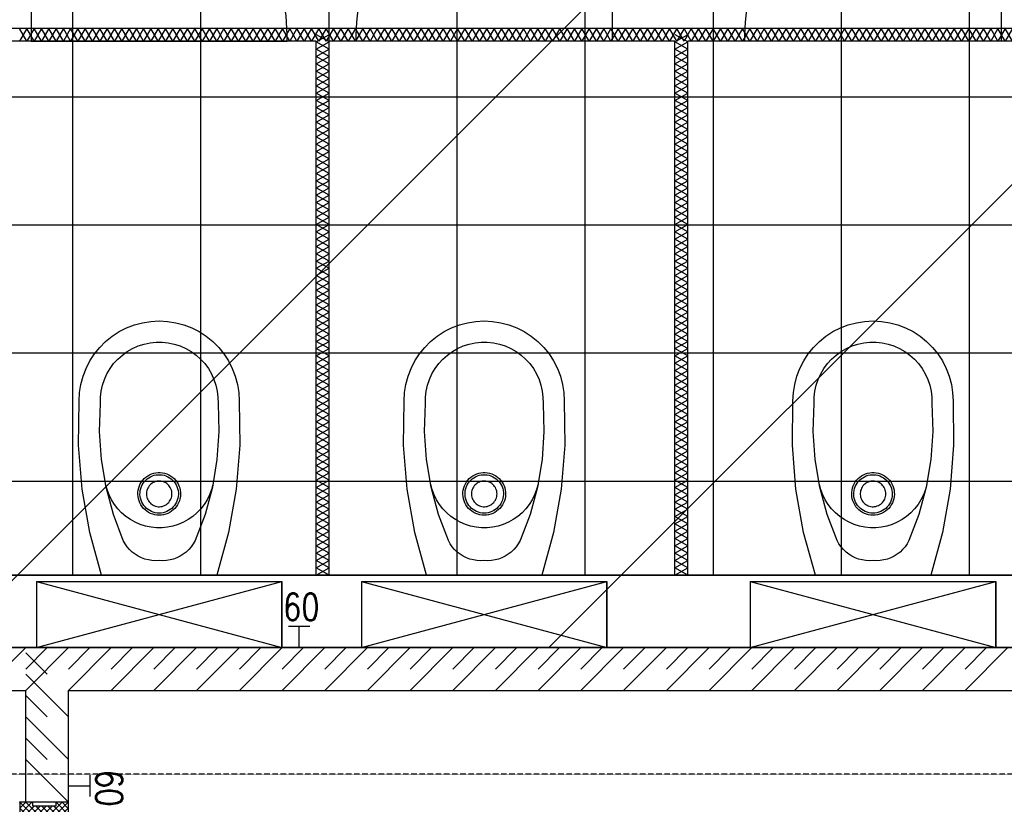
# Model space of a CAD drawing. Extents: x -66955 to 52345, y -20450 to 69550.
# Tile 114 of 132: x 23066 to 25371, y 16283 to 18120. Entities that reach past the tile are written whole.
import ezdxf
from ezdxf.enums import TextEntityAlignment as Align

# ---------------------------------------------------------------- set-up
doc = ezdxf.new("R2010")
doc.units = 0
doc.header["$MEASUREMENT"] = 0
doc.linetypes.add('DASHED', pattern=[0.75, 0.5, -0.25])
for name, color, linetype in [('STRAMIEN--E3-', 7, 'CONTINUOUS'), ('VERD1$--11-', 7, 'CONTINUOUS'), ('VERD1$--22-', 7, 'CONTINUOUS'), ('VERD1$--31-', 7, 'CONTINUOUS'), ('VERD1$--32-', 7, 'CONTINUOUS'), ('VERD1$--43-', 7, 'CONTINUOUS'), ('VERD1$--74-', 7, 'CONTINUOUS'), ('VERD1$--E5-', 7, 'CONTINUOUS')]:
    doc.layers.add(name, color=color, linetype=linetype)
doc.styles.add('ROMANS', font='ROMANS', dxfattribs={"height": 0.2})
doc.styles.add('txt', font='TXT', dxfattribs={"height": 0.2})

# ---------------------------------------------------------------- blocks, each defined once
blk = doc.blocks.new('AFVOE0')
at = {"layer": 'VERD1$--74-', "color": 7, "linetype": 'CONTINUOUS'}
blk.add_lwpolyline([(30, 0), (29.84, -3.08), (29.37, -6.14), (28.58, -9.12), (27.49, -12.01), (26.11, -14.78), (24.45, -17.38), (22.53, -19.8), (20.38, -22.02), (18.01, -24), (15.44, -25.72), (12.72, -27.17), (9.86, -28.33), (6.89, -29.2), (3.85, -29.75), (0.77, -29.99), (-2.32, -29.91), (-5.38, -29.51), (-8.38, -28.8), (-11.3, -27.79), (-14.1, -26.48), (-16.75, -24.89), (-19.22, -23.04), (-21.48, -20.94), (-23.52, -18.62), (-25.31, -16.1), (-26.83, -13.41), (-28.07, -10.58), (-29.01, -7.64), (-29.64, -4.62), (-29.96, -1.54), (-29.96, 1.54), (-29.64, 4.62), (-29.01, 7.64), (-28.07, 10.58), (-26.83, 13.41), (-25.31, 16.1), (-23.52, 18.62), (-21.48, 20.94), (-19.22, 23.04), (-16.75, 24.89), (-14.1, 26.48), (-11.3, 27.79), (-8.38, 28.8), (-5.38, 29.51), (-2.32, 29.91), (0.77, 29.99), (3.85, 29.75), (6.89, 29.2), (9.86, 28.33), (12.72, 27.17), (15.44, 25.72), (18.01, 24), (20.38, 22.02), (22.53, 19.8), (24.45, 17.38), (26.11, 14.78), (27.49, 12.01), (28.58, 9.12), (29.37, 6.14), (29.84, 3.08), (30, 0)], dxfattribs=at)
blk = doc.blocks.new('P74A40')
at = {"layer": 'VERD1$--74-', "color": 7, "linetype": 'CONTINUOUS'}
for points in [[(135, 0), (-135, 0), (-162.47, -99.57), (-180.46, -201.27), (-188.83, -304.22), (-187.5, -407.5), (-186.47, -427.1), (-183.4, -446.48), (-178.32, -465.44), (-171.29, -483.77), (-162.38, -501.25), (-151.69, -517.71), (-139.34, -532.96), (-125.46, -546.84), (-110.21, -559.19), (-93.75, -569.88), (-76.26, -578.79), (-57.94, -585.83), (-38.98, -590.91), (-19.6, -593.98), (0, -595), (19.6, -593.98), (38.99, -590.91), (57.95, -585.83), (76.27, -578.79), (93.76, -569.88), (110.22, -559.19), (125.47, -546.84), (139.35, -532.96), (151.7, -517.71), (162.39, -501.25), (171.3, -483.76), (178.33, -465.44), (183.41, -446.48), (186.48, -427.1), (187.51, -407.5), (188.83, -304.22), (180.46, -201.27), (162.46, -99.57), (135, 0)], [(0, -34), (-8.49, -33.6), (-16.98, -34.06), (-25.39, -35.36), (-33.62, -37.5), (-41.59, -40.46), (-49.23, -44.2), (-56.45, -48.68), (-63.19, -53.87), (-69.37, -59.71), (-74.93, -66.14), (-79.83, -73.09), (-84, -80.5), (-107.34, -142.03), (-124.52, -205.55), (-135.38, -270.45), (-139.82, -336.11), (-137.79, -401.88), (-137.63, -416.21), (-135.98, -430.45), (-132.87, -444.44), (-128.32, -458.03), (-122.38, -471.07), (-115.12, -483.43), (-106.62, -494.97), (-96.97, -505.56), (-86.26, -515.1), (-74.63, -523.47), (-62.19, -530.59), (-49.08, -536.38), (-35.44, -540.78), (-21.42, -543.74), (-7.16, -545.23), (7.17, -545.23), (21.43, -543.74), (35.45, -540.78), (49.09, -536.38), (62.2, -530.59), (74.64, -523.47), (86.27, -515.1), (96.97, -505.56), (106.63, -494.97), (115.13, -483.43), (122.39, -471.07), (128.33, -458.03), (132.88, -444.44), (135.99, -430.45), (137.64, -416.21), (137.8, -401.88), (139.83, -336.11), (135.39, -270.45), (124.52, -205.55), (107.34, -142.03), (84, -80.5), (79.83, -73.09), (74.94, -66.14), (69.37, -59.71), (63.19, -53.87), (56.45, -48.68), (49.23, -44.2), (41.59, -40.46), (33.62, -37.5), (25.39, -35.36), (16.99, -34.06), (8.49, -33.6), (0, -34)], [(126, -212.5), (122.68, -199.97), (118.11, -187.84), (112.34, -176.24), (105.44, -165.27), (97.46, -155.06), (88.5, -145.7), (78.64, -137.29), (67.98, -129.92), (56.63, -123.66), (44.71, -118.57), (32.34, -114.71), (19.64, -112.12), (6.75, -110.82), (-6.21, -110.83), (-19.1, -112.14), (-31.8, -114.75), (-44.17, -118.62), (-56.08, -123.72), (-67.42, -129.99), (-78.07, -137.37), (-87.92, -145.79), (-96.88, -155.16), (-104.84, -165.39), (-111.73, -176.36), (-117.49, -187.97), (-122.04, -200.11), (-125.35, -212.64)], [(0, -140), (-5.14, -140.26), (-10.23, -141.06), (-15.21, -142.37), (-20.02, -144.18), (-24.63, -146.49), (-28.97, -149.25), (-33.01, -152.44), (-36.69, -156.04), (-39.99, -159.99), (-42.87, -164.26), (-45.29, -168.8), (-47.22, -173.57), (-48.66, -178.52), (-49.59, -183.58), (-49.98, -188.71), (-49.85, -193.86), (-49.19, -198.96), (-48.01, -203.97), (-46.32, -208.84), (-44.13, -213.5), (-41.48, -217.91), (-38.39, -222.03), (-34.9, -225.81), (-31.03, -229.21), (-26.83, -232.19), (-22.35, -234.72), (-17.64, -236.79), (-12.73, -238.35), (-7.69, -239.4), (-2.57, -239.93), (2.57, -239.93), (7.69, -239.4), (12.73, -238.35), (17.64, -236.79), (22.35, -234.72), (26.83, -232.19), (31.03, -229.21), (34.9, -225.81), (38.39, -222.03), (41.48, -217.91), (44.13, -213.5), (46.32, -208.84), (48.01, -203.97), (49.19, -198.96), (49.85, -193.86), (49.98, -188.71), (49.59, -183.58), (48.66, -178.52), (47.22, -173.57), (45.29, -168.8), (42.87, -164.26), (39.99, -159.99), (36.69, -156.04), (33.01, -152.44), (28.97, -149.25), (24.63, -146.49), (20.02, -144.18), (15.21, -142.37), (10.23, -141.06), (5.14, -140.27), (0, -140)], [(0, -145), (-4.63, -145.24), (-9.2, -145.95), (-13.69, -147.13), (-18.02, -148.77), (-22.16, -150.84), (-26.07, -153.32), (-29.71, -156.2), (-33.02, -159.43), (-35.99, -162.99), (-38.58, -166.83), (-40.76, -170.92), (-42.5, -175.22), (-43.8, -179.66), (-44.63, -184.22), (-44.99, -188.84), (-44.87, -193.47), (-44.27, -198.07), (-43.21, -202.58), (-41.68, -206.95), (-39.72, -211.15), (-37.34, -215.12), (-34.55, -218.83), (-31.41, -222.23), (-27.93, -225.29), (-24.15, -227.97), (-20.12, -230.25), (-15.87, -232.11), (-11.46, -233.52), (-6.93, -234.46), (-2.32, -234.94), (2.32, -234.94), (6.93, -234.46), (11.46, -233.52), (15.87, -232.11), (20.12, -230.25), (24.15, -227.97), (27.93, -225.29), (31.41, -222.23), (34.55, -218.83), (37.34, -215.12), (39.72, -211.15), (41.68, -206.95), (43.21, -202.58), (44.27, -198.07), (44.87, -193.47), (44.99, -188.84), (44.63, -184.22), (43.8, -179.66), (42.5, -175.22), (40.76, -170.92), (38.58, -166.83), (35.99, -162.99), (33.02, -159.43), (29.71, -156.2), (26.07, -153.32), (22.16, -150.84), (18.02, -148.77), (13.69, -147.13), (9.2, -145.95), (4.63, -145.24), (0, -145)]]:
    blk.add_lwpolyline(points, dxfattribs=at)
blk.add_blockref('AFVOE0', (0, -190), dxfattribs=at)
blk = doc.blocks.new('*O186')
at = {"layer": 'VERD1$--74-', "color": 7, "linetype": 'CONTINUOUS'}
for p, q in [((-495.74, 348), (79.26, 193)), ((-495.74, 193), (79.26, 348)), ((-495.74, 193), (79.26, 193)), ((-495.74, 178), (79.26, 178))]:
    blk.add_line(p, q, dxfattribs=at)
blk.add_lwpolyline([(-495.74, 193), (-495.74, 348), (79.26, 348), (79.26, 193), (79.26, 348)], dxfattribs=at)
blk.add_lwpolyline([(-73.24, 178), (-343.24, 178), (-370.71, 78.43), (-388.7, -23.27), (-397.07, -126.22), (-395.74, -229.5), (-394.71, -249.1), (-391.64, -268.48), (-386.56, -287.44), (-379.53, -305.77), (-370.62, -323.25), (-359.93, -339.71), (-347.58, -354.96), (-333.7, -368.84), (-318.45, -381.19), (-301.99, -391.88), (-284.5, -400.79), (-266.18, -407.83), (-247.22, -412.91), (-227.84, -415.98), (-208.24, -417), (-188.64, -415.98), (-169.25, -412.91), (-150.29, -407.83), (-131.97, -400.79), (-114.48, -391.88), (-98.02, -381.19), (-82.77, -368.84), (-68.89, -354.96), (-56.54, -339.71), (-45.85, -323.25), (-36.94, -305.76), (-29.91, -287.44), (-24.83, -268.48), (-21.76, -249.1), (-20.73, -229.5), (-19.41, -126.22), (-27.78, -23.27), (-45.78, 78.43), (-73.24, 178)], close=True, dxfattribs=at)
blk.add_blockref('P74A40', (-208.24, 178), dxfattribs=at)
blk = doc.blocks.new('P74AS0')
at = {"layer": 'VERD1$--74-', "color": 7, "linetype": 'CONTINUOUS'}
blk.add_blockref('*O186', (495.74, -348), dxfattribs=at)
blk = doc.blocks.new('*O183')
at = {"layer": 'VERD1$--32-', "color": 7, "linetype": 'CONTINUOUS'}
for p, q in [((-33.5, 42.86), (-19.36, 57)), ((-33.5, 28.72), (-5.22, 57)), ((-33.5, 57), (13.5, 10)), ((-24.5, 23.57), (8.93, 57)), ((-24.5, 9.43), (23.07, 57)), ((-24.5, -4.71), (33.5, 53.29)), ((-19.36, 57), (27.64, 10)), ((-5.22, 57), (33.5, 18.28)), ((8.93, 57), (33.5, 32.43)), ((23.07, 57), (33.5, 46.57)), ((-33.5, 42.86), (8.5, 0.86)), ((-33.5, 28.72), (-31.78, 27)), ((-24.5, -18.85), (33.5, 39.15)), ((18.49, 10), (33.5, 25.01)), ((-33.5, -41.99), (8.5, 0.01)), ((-24.5, 19.72), (8.5, -13.28)), ((-24.5, 5.57), (8.5, -27.43)), ((32.64, 10), (33.5, 10.86)), ((-33.5, -56.14), (8.5, -14.14)), ((-24.5, -8.57), (7.93, -41)), ((-24.5, -22.71), (2.5, -49.71)), ((-33.5, -27.85), (-32.65, -27)), ((-33.5, -27.85), (-4.35, -57)), ((-33.5, -41.99), (-18.49, -57)), ((-20.22, -57), (8.5, -28.28)), ((-33.5, -56.14), (-32.64, -57)), ((-6.08, -57), (2.5, -48.42))]:
    blk.add_line(p, q, dxfattribs=at)
blk.add_lwpolyline([(-33.5, 57), (33.5, 57), (33.5, 10), (8.5, 10), (8.5, -41), (2.5, -41), (2.5, -57), (-33.5, -57), (-33.5, -27), (-24.5, -27), (-24.5, 27), (-33.5, 27)], close=True, dxfattribs=at)
blk.add_lwpolyline([(-33.5, 57), (33.5, 57), (33.5, 10), (8.5, 10), (8.5, -41), (2.5, -41), (2.5, -57), (-33.5, -57), (-33.5, -27), (-24.5, -27), (-24.5, 27), (-33.5, 27)], close=True, dxfattribs=at)
blk.add_point((-33.5, 57), dxfattribs=at)
at = {"layer": 'VERD1$--32-', "color": 7, "linetype": 'CONTINUOUS', "style": 'txt'}
blk.add_text('67x114', height=10, rotation=90, dxfattribs=at).set_placement((-0.5, -19))
blk = doc.blocks.new('*O184')
at = {"layer": 'VERD1$--32-', "color": 7, "linetype": 'CONTINUOUS'}
for p, q in [((-23.07, 57), (-33.5, 46.57)), ((-8.93, 57), (-33.5, 32.43)), ((5.22, 57), (-33.5, 18.28)), ((24.5, -4.71), (-33.5, 53.29)), ((19.36, 57), (-27.64, 10)), ((24.5, 9.43), (-23.07, 57)), ((33.5, 57), (-13.5, 10)), ((24.5, 23.57), (-8.93, 57)), ((33.5, 28.72), (5.22, 57)), ((33.5, 42.86), (19.36, 57)), ((24.5, -18.85), (-33.5, 39.15)), ((-18.49, 10), (-33.5, 25.01)), ((33.5, 42.86), (-8.5, 0.86)), ((33.5, 28.72), (31.78, 27)), ((-32.64, 10), (-33.5, 10.86)), ((24.5, 19.72), (-8.5, -13.28)), ((24.5, 5.57), (-8.5, -27.43)), ((33.5, -41.99), (-8.5, 0.01)), ((33.5, -56.14), (-8.5, -14.14)), ((24.5, -8.57), (-7.93, -41)), ((24.5, -22.71), (-2.5, -49.71)), ((20.22, -57), (-8.5, -28.28)), ((33.5, -27.85), (4.35, -57)), ((33.5, -41.99), (18.49, -57)), ((33.5, -27.85), (32.65, -27)), ((6.08, -57), (-2.5, -48.42)), ((33.5, -56.14), (32.64, -57))]:
    blk.add_line(p, q, dxfattribs=at)
blk.add_lwpolyline([(33.5, 57), (-33.5, 57), (-33.5, 10), (-8.5, 10), (-8.5, -41), (-2.5, -41), (-2.5, -57), (33.5, -57), (33.5, -27), (24.5, -27), (24.5, 27), (33.5, 27)], close=True, dxfattribs=at)
blk.add_lwpolyline([(33.5, 57), (-33.5, 57), (-33.5, 10), (-8.5, 10), (-8.5, -41), (-2.5, -41), (-2.5, -57), (33.5, -57), (33.5, -27), (24.5, -27), (24.5, 27), (33.5, 27)], close=True, dxfattribs=at)
blk.add_point((33.5, 57), dxfattribs=at)
at = {"layer": 'VERD1$--32-', "color": 7, "linetype": 'CONTINUOUS', "style": 'txt'}
blk.add_text('67x114', height=10, rotation=90, dxfattribs=at).set_placement((10.5, -19))
blk = doc.blocks.new('*O182')
at = {"layer": 'VERD1$--32-', "color": 7, "linetype": 'CONTINUOUS'}
for points in [[(442, 508.5), (-442, 508.5), (-442, 461.5), (442, 461.5)], [(-465, 459.5), (465, 459.5), (465, 421.5), (-465, 421.5)]]:
    blk.add_lwpolyline(points, close=True, dxfattribs=at)
blk.add_lwpolyline([(465, 421.5, -0.414214), (-465, -508.5), (-465, 421.5), (465, 421.5)], format="xyb", dxfattribs=at)
for name, p in [('*O183', (-475.5, 451.5)), ('*O184', (475.5, 451.5))]:
    blk.add_blockref(name, p, dxfattribs=at)
blk = doc.blocks.new('BI$IF')
at = {"layer": 'VERD1$--32-', "color": 7, "linetype": 'CONTINUOUS'}
blk.add_blockref('*O182', (-509, -508.5), dxfattribs=at)

msp = doc.modelspace()

# ---------------------------------------------------------------- linework, layer by layer
at = {"layer": 'STRAMIEN--E3-', "color": 251, "linetype": 'DASHED'}
msp.add_lwpolyline([(41424, 17754), (27710, 17754), (27710, 16354), (15205.48, 16354), (15205.48, 24638), (-66455, 24638)], dxfattribs=at)
at = {"layer": 'VERD1$--11-', "color": 1, "linetype": 'CONTINUOUS'}
for p, q in [((22890.56, 16650), (35260, 29019.44)), ((24304.78, 16650), (29604.78, 21950))]:
    msp.add_line(p, q, dxfattribs=at)
at = {"layer": 'VERD1$--22-', "color": 7, "linetype": 'CONTINUOUS'}
for p, q in [((26280, 18100), (21280, 18100)), ((23760, 18070), (22950, 18070)), ((23760, 16820), (23760, 18070)), ((23790, 16820), (23790, 18070)), ((24600, 18070), (23790, 18070)), ((24600, 16820), (24600, 18070)), ((24630, 16820), (24630, 18070)), ((25440, 18070), (24630, 18070)), ((23790, 16820), (23760, 16820)), ((24630, 16820), (24600, 16820)), ((21280, 16650), (26280, 16650)), ((23080, 16650), (22980, 16550)), ((23130, 16650), (23080, 16600)), ((23180, 16650), (23080, 16550)), ((23230, 16650), (23180, 16600)), ((23280, 16650), (23180, 16550)), ((23330, 16650), (23280, 16600)), ((23380, 16650), (23280, 16550)), ((23430, 16650), (23380, 16600)), ((23480, 16650), (23380, 16550)), ((23530, 16650), (23480, 16600)), ((23580, 16650), (23480, 16550)), ((23630, 16650), (23580, 16600)), ((23680, 16650), (23580, 16550)), ((23730, 16650), (23680, 16600)), ((23780, 16650), (23680, 16550)), ((23830, 16650), (23780, 16600)), ((23880, 16650), (23780, 16550)), ((23930, 16650), (23880, 16600)), ((23980, 16650), (23880, 16550)), ((24030, 16650), (23980, 16600)), ((24080, 16650), (23980, 16550)), ((24130, 16650), (24080, 16600)), ((24180, 16650), (24080, 16550)), ((24230, 16650), (24180, 16600)), ((24280, 16650), (24180, 16550)), ((24330, 16650), (24280, 16600)), ((24380, 16650), (24280, 16550)), ((24430, 16650), (24380, 16600)), ((24480, 16650), (24380, 16550)), ((24530, 16650), (24480, 16600)), ((24580, 16650), (24480, 16550)), ((24630, 16650), (24580, 16600)), ((24680, 16650), (24580, 16550)), ((24730, 16650), (24680, 16600)), ((24780, 16650), (24680, 16550)), ((24830, 16650), (24780, 16600)), ((24880, 16650), (24780, 16550)), ((24930, 16650), (24880, 16600)), ((24980, 16650), (24880, 16550)), ((25030, 16650), (24980, 16600)), ((25080, 16650), (24980, 16550)), ((25130, 16650), (25080, 16600)), ((25180, 16650), (25080, 16550)), ((25230, 16650), (25180, 16600)), ((25280, 16650), (25180, 16550)), ((25330, 16650), (25280, 16600)), ((25380, 16650), (25280, 16550)), ((23080, 16638), (23130, 16588)), ((23080, 16588), (23180, 16488)), ((21280, 16550), (23080, 16550)), ((23080, 16288), (23080, 16550)), ((23080, 16538), (23130, 16488)), ((23180, 16288), (23180, 16550)), ((23180, 16550), (26280, 16550)), ((23080, 16488), (23180, 16388)), ((23080, 16438), (23130, 16388)), ((23080, 16388), (23180, 16288)), ((23180, 16288), (23080, 16288))]:
    msp.add_line(p, q, dxfattribs=at)
for points in [[(23692.25, 18070.01, 0.4142136), (23092.25, 18670), (23092.25, 18070), (23692.25, 18070)], [(23853.45, 18070.02, -0.4142136), (24453.45, 18670.02), (24453.45, 18670), (24453.45, 18070), (23853.45, 18070)], [(24763.96, 18070.02, -0.4142136), (25363.96, 18670.02), (25363.95, 18670), (25363.95, 18070), (24763.95, 18070)]]:
    msp.add_lwpolyline(points, format="xyb", dxfattribs=at)
for points in [[(23099.4, 18100), (23082.3, 18070), (23065.2, 18100)], [(23099.4, 18070), (23082.3, 18100), (23065.2, 18070)], [(23133.6, 18100), (23116.5, 18070), (23099.4, 18100)], [(23133.6, 18070), (23116.5, 18100), (23099.4, 18070)], [(23167.8, 18100), (23150.7, 18070), (23133.6, 18100)], [(23167.8, 18070), (23150.7, 18100), (23133.6, 18070)], [(23202, 18100), (23184.9, 18070), (23167.8, 18100)], [(23202, 18070), (23184.9, 18100), (23167.8, 18070)], [(23236.2, 18100), (23219.1, 18070), (23202, 18100)], [(23236.2, 18070), (23219.1, 18100), (23202, 18070)], [(23270.4, 18100), (23253.3, 18070), (23236.2, 18100)], [(23270.4, 18070), (23253.3, 18100), (23236.2, 18070)], [(23304.6, 18100), (23287.5, 18070), (23270.4, 18100)], [(23304.6, 18070), (23287.5, 18100), (23270.4, 18070)], [(23338.8, 18100), (23321.7, 18070), (23304.6, 18100)], [(23338.8, 18070), (23321.7, 18100), (23304.6, 18070)], [(23373, 18100), (23355.9, 18070), (23338.8, 18100)], [(23373, 18070), (23355.9, 18100), (23338.8, 18070)], [(23407.2, 18100), (23390.1, 18070), (23373, 18100)], [(23407.2, 18070), (23390.1, 18100), (23373, 18070)], [(23441.4, 18100), (23424.3, 18070), (23407.2, 18100)], [(23441.4, 18070), (23424.3, 18100), (23407.2, 18070)], [(23475.6, 18100), (23458.5, 18070), (23441.4, 18100)], [(23475.6, 18070), (23458.5, 18100), (23441.4, 18070)], [(23509.8, 18100), (23492.7, 18070), (23475.6, 18100)], [(23509.8, 18070), (23492.7, 18100), (23475.6, 18070)], [(23544, 18100), (23526.9, 18070), (23509.8, 18100)], [(23544, 18070), (23526.9, 18100), (23509.8, 18070)], [(23578.2, 18100), (23561.1, 18070), (23544, 18100)], [(23578.2, 18070), (23561.1, 18100), (23544, 18070)], [(23612.4, 18100), (23595.3, 18070), (23578.2, 18100)], [(23612.4, 18070), (23595.3, 18100), (23578.2, 18070)], [(23646.6, 18100), (23629.5, 18070), (23612.4, 18100)], [(23646.6, 18070), (23629.5, 18100), (23612.4, 18070)], [(23680.8, 18100), (23663.7, 18070), (23646.6, 18100)], [(23680.8, 18070), (23663.7, 18100), (23646.6, 18070)], [(23715, 18100), (23697.9, 18070), (23680.8, 18100)], [(23715, 18070), (23697.9, 18100), (23680.8, 18070)], [(23749.2, 18100), (23732.1, 18070), (23715, 18100)], [(23749.2, 18070), (23732.1, 18100), (23715, 18070)], [(23783.4, 18100), (23766.3, 18070), (23749.2, 18100)], [(23783.4, 18070), (23766.3, 18100), (23749.2, 18070)], [(23790, 18051.2), (23760, 18068.3), (23789.4, 18085.1)], [(23760, 18051.2), (23790, 18068.3), (23760.6, 18085.1)], [(23817.6, 18100), (23800.5, 18070), (23783.4, 18100)], [(23817.6, 18070), (23800.5, 18100), (23783.4, 18070)], [(23851.8, 18100), (23834.7, 18070), (23817.6, 18100)], [(23851.8, 18070), (23834.7, 18100), (23817.6, 18070)], [(23886, 18100), (23868.9, 18070), (23851.8, 18100)], [(23886, 18070), (23868.9, 18100), (23851.8, 18070)], [(23920.2, 18100), (23903.1, 18070), (23886, 18100)], [(23920.2, 18070), (23903.1, 18100), (23886, 18070)], [(23954.4, 18100), (23937.3, 18070), (23920.2, 18100)], [(23954.4, 18070), (23937.3, 18100), (23920.2, 18070)], [(23988.6, 18100), (23971.5, 18070), (23954.4, 18100)], [(23988.6, 18070), (23971.5, 18100), (23954.4, 18070)], [(24022.8, 18100), (24005.7, 18070), (23988.6, 18100)], [(24022.8, 18070), (24005.7, 18100), (23988.6, 18070)], [(24057, 18100), (24039.9, 18070), (24022.8, 18100)], [(24057, 18070), (24039.9, 18100), (24022.8, 18070)], [(24091.2, 18100), (24074.1, 18070), (24057, 18100)], [(24091.2, 18070), (24074.1, 18100), (24057, 18070)], [(24125.4, 18100), (24108.3, 18070), (24091.2, 18100)], [(24125.4, 18070), (24108.3, 18100), (24091.2, 18070)], [(24159.6, 18100), (24142.5, 18070), (24125.4, 18100)], [(24159.6, 18070), (24142.5, 18100), (24125.4, 18070)], [(24193.8, 18100), (24176.7, 18070), (24159.6, 18100)], [(24193.8, 18070), (24176.7, 18100), (24159.6, 18070)], [(24228, 18100), (24210.9, 18070), (24193.8, 18100)], [(24228, 18070), (24210.9, 18100), (24193.8, 18070)], [(24262.2, 18100), (24245.1, 18070), (24228, 18100)], [(24262.2, 18070), (24245.1, 18100), (24228, 18070)], [(24296.4, 18100), (24279.3, 18070), (24262.2, 18100)], [(24296.4, 18070), (24279.3, 18100), (24262.2, 18070)], [(24330.6, 18100), (24313.5, 18070), (24296.4, 18100)], [(24330.6, 18070), (24313.5, 18100), (24296.4, 18070)], [(24364.8, 18100), (24347.7, 18070), (24330.6, 18100)], [(24364.8, 18070), (24347.7, 18100), (24330.6, 18070)], [(24399, 18100), (24381.9, 18070), (24364.8, 18100)], [(24399, 18070), (24381.9, 18100), (24364.8, 18070)], [(24433.2, 18100), (24416.1, 18070), (24399, 18100)], [(24433.2, 18070), (24416.1, 18100), (24399, 18070)], [(24467.4, 18100), (24450.3, 18070), (24433.2, 18100)], [(24467.4, 18070), (24450.3, 18100), (24433.2, 18070)], [(24501.6, 18100), (24484.5, 18070), (24467.4, 18100)], [(24501.6, 18070), (24484.5, 18100), (24467.4, 18070)], [(24535.8, 18100), (24518.7, 18070), (24501.6, 18100)], [(24535.8, 18070), (24518.7, 18100), (24501.6, 18070)], [(24570, 18100), (24552.9, 18070), (24535.8, 18100)], [(24570, 18070), (24552.9, 18100), (24535.8, 18070)], [(24604.2, 18100), (24587.1, 18070), (24570, 18100)], [(24604.2, 18070), (24587.1, 18100), (24570, 18070)], [(24630, 18051.2), (24600, 18068.3), (24629.4, 18085.1)], [(24600, 18051.2), (24630, 18068.3), (24600.6, 18085.1)], [(24638.4, 18100), (24621.3, 18070), (24604.2, 18100)], [(24638.4, 18070), (24621.3, 18100), (24604.2, 18070)], [(24672.6, 18100), (24655.5, 18070), (24638.4, 18100)], [(24672.6, 18070), (24655.5, 18100), (24638.4, 18070)], [(24706.8, 18100), (24689.7, 18070), (24672.6, 18100)], [(24706.8, 18070), (24689.7, 18100), (24672.6, 18070)], [(24741, 18100), (24723.9, 18070), (24706.8, 18100)], [(24741, 18070), (24723.9, 18100), (24706.8, 18070)], [(24775.2, 18100), (24758.1, 18070), (24741, 18100)], [(24775.2, 18070), (24758.1, 18100), (24741, 18070)], [(24809.4, 18100), (24792.3, 18070), (24775.2, 18100)], [(24809.4, 18070), (24792.3, 18100), (24775.2, 18070)], [(24843.6, 18100), (24826.5, 18070), (24809.4, 18100)], [(24843.6, 18070), (24826.5, 18100), (24809.4, 18070)], [(24877.8, 18100), (24860.7, 18070), (24843.6, 18100)], [(24877.8, 18070), (24860.7, 18100), (24843.6, 18070)], [(24912, 18100), (24894.9, 18070), (24877.8, 18100)], [(24912, 18070), (24894.9, 18100), (24877.8, 18070)], [(24946.2, 18100), (24929.1, 18070), (24912, 18100)], [(24946.2, 18070), (24929.1, 18100), (24912, 18070)], [(24980.4, 18100), (24963.3, 18070), (24946.2, 18100)], [(24980.4, 18070), (24963.3, 18100), (24946.2, 18070)], [(25014.6, 18100), (24997.5, 18070), (24980.4, 18100)], [(25014.6, 18070), (24997.5, 18100), (24980.4, 18070)], [(25048.8, 18100), (25031.7, 18070), (25014.6, 18100)], [(25048.8, 18070), (25031.7, 18100), (25014.6, 18070)], [(25083, 18100), (25065.9, 18070), (25048.8, 18100)], [(25083, 18070), (25065.9, 18100), (25048.8, 18070)], [(25117.2, 18100), (25100.1, 18070), (25083, 18100)], [(25117.2, 18070), (25100.1, 18100), (25083, 18070)], [(25151.4, 18100), (25134.3, 18070), (25117.2, 18100)], [(25151.4, 18070), (25134.3, 18100), (25117.2, 18070)], [(25185.6, 18100), (25168.5, 18070), (25151.4, 18100)], [(25185.6, 18070), (25168.5, 18100), (25151.4, 18070)], [(25219.8, 18100), (25202.7, 18070), (25185.6, 18100)], [(25219.8, 18070), (25202.7, 18100), (25185.6, 18070)], [(25254, 18100), (25236.9, 18070), (25219.8, 18100)], [(25254, 18070), (25236.9, 18100), (25219.8, 18070)], [(25288.2, 18100), (25271.1, 18070), (25254, 18100)], [(25288.2, 18070), (25271.1, 18100), (25254, 18070)], [(25322.4, 18100), (25305.3, 18070), (25288.2, 18100)], [(25322.4, 18070), (25305.3, 18100), (25288.2, 18070)], [(25356.6, 18100), (25339.5, 18070), (25322.4, 18100)], [(25356.6, 18070), (25339.5, 18100), (25322.4, 18070)], [(25390.8, 18100), (25373.7, 18070), (25356.6, 18100)], [(25390.8, 18070), (25373.7, 18100), (25356.6, 18070)], [(23790, 18017), (23760, 18034.1), (23790, 18051.2)], [(23760, 18017), (23790, 18034.1), (23760, 18051.2)], [(24630, 18017), (24600, 18034.1), (24630, 18051.2)], [(24600, 18017), (24630, 18034.1), (24600, 18051.2)], [(23790, 17982.8), (23760, 17999.9), (23790, 18017)], [(23760, 17982.8), (23790, 17999.9), (23760, 18017)], [(24630, 17982.8), (24600, 17999.9), (24630, 18017)], [(24600, 17982.8), (24630, 17999.9), (24600, 18017)], [(23790, 17948.6), (23760, 17965.7), (23790, 17982.8)], [(23760, 17948.6), (23790, 17965.7), (23760, 17982.8)], [(24630, 17948.6), (24600, 17965.7), (24630, 17982.8)], [(24600, 17948.6), (24630, 17965.7), (24600, 17982.8)], [(23790, 17914.4), (23760, 17931.5), (23790, 17948.6)], [(23760, 17914.4), (23790, 17931.5), (23760, 17948.6)], [(24630, 17914.4), (24600, 17931.5), (24630, 17948.6)], [(24600, 17914.4), (24630, 17931.5), (24600, 17948.6)], [(23790, 17880.2), (23760, 17897.3), (23790, 17914.4)], [(23760, 17880.2), (23790, 17897.3), (23760, 17914.4)], [(24630, 17880.2), (24600, 17897.3), (24630, 17914.4)], [(24600, 17880.2), (24630, 17897.3), (24600, 17914.4)], [(23790, 17846), (23760, 17863.1), (23790, 17880.2)], [(23760, 17846), (23790, 17863.1), (23760, 17880.2)], [(24630, 17846), (24600, 17863.1), (24630, 17880.2)], [(24600, 17846), (24630, 17863.1), (24600, 17880.2)], [(23790, 17811.8), (23760, 17828.9), (23790, 17846)], [(23760, 17811.8), (23790, 17828.9), (23760, 17846)], [(24630, 17811.8), (24600, 17828.9), (24630, 17846)], [(24600, 17811.8), (24630, 17828.9), (24600, 17846)], [(23790, 17777.6), (23760, 17794.7), (23790, 17811.8)], [(23760, 17777.6), (23790, 17794.7), (23760, 17811.8)], [(24630, 17777.6), (24600, 17794.7), (24630, 17811.8)], [(24600, 17777.6), (24630, 17794.7), (24600, 17811.8)], [(23790, 17743.4), (23760, 17760.5), (23790, 17777.6)], [(23760, 17743.4), (23790, 17760.5), (23760, 17777.6)], [(24630, 17743.4), (24600, 17760.5), (24630, 17777.6)], [(24600, 17743.4), (24630, 17760.5), (24600, 17777.6)], [(23790, 17709.2), (23760, 17726.3), (23790, 17743.4)], [(23760, 17709.2), (23790, 17726.3), (23760, 17743.4)], [(24630, 17709.2), (24600, 17726.3), (24630, 17743.4)], [(24600, 17709.2), (24630, 17726.3), (24600, 17743.4)], [(23790, 17675), (23760, 17692.1), (23790, 17709.2)], [(23760, 17675), (23790, 17692.1), (23760, 17709.2)], [(24630, 17675), (24600, 17692.1), (24630, 17709.2)], [(24600, 17675), (24630, 17692.1), (24600, 17709.2)], [(23790, 17640.8), (23760, 17657.9), (23790, 17675)], [(23760, 17640.8), (23790, 17657.9), (23760, 17675)], [(24630, 17640.8), (24600, 17657.9), (24630, 17675)], [(24600, 17640.8), (24630, 17657.9), (24600, 17675)], [(23790, 17606.6), (23760, 17623.7), (23790, 17640.8)], [(23760, 17606.6), (23790, 17623.7), (23760, 17640.8)], [(24630, 17606.6), (24600, 17623.7), (24630, 17640.8)], [(24600, 17606.6), (24630, 17623.7), (24600, 17640.8)], [(23790, 17572.4), (23760, 17589.5), (23790, 17606.6)], [(23760, 17572.4), (23790, 17589.5), (23760, 17606.6)], [(24630, 17572.4), (24600, 17589.5), (24630, 17606.6)], [(24600, 17572.4), (24630, 17589.5), (24600, 17606.6)], [(23790, 17538.2), (23760, 17555.3), (23790, 17572.4)], [(23760, 17538.2), (23790, 17555.3), (23760, 17572.4)], [(24630, 17538.2), (24600, 17555.3), (24630, 17572.4)], [(24600, 17538.2), (24630, 17555.3), (24600, 17572.4)], [(23790, 17504), (23760, 17521.1), (23790, 17538.2)], [(23760, 17504), (23790, 17521.1), (23760, 17538.2)], [(24630, 17504), (24600, 17521.1), (24630, 17538.2)], [(24600, 17504), (24630, 17521.1), (24600, 17538.2)], [(23790, 17469.8), (23760, 17486.9), (23790, 17504)], [(23760, 17469.8), (23790, 17486.9), (23760, 17504)], [(24630, 17469.8), (24600, 17486.9), (24630, 17504)], [(24600, 17469.8), (24630, 17486.9), (24600, 17504)], [(23790, 17435.6), (23760, 17452.7), (23790, 17469.8)], [(23760, 17435.6), (23790, 17452.7), (23760, 17469.8)], [(24630, 17435.6), (24600, 17452.7), (24630, 17469.8)], [(24600, 17435.6), (24630, 17452.7), (24600, 17469.8)], [(23790, 17401.4), (23760, 17418.5), (23790, 17435.6)], [(23760, 17401.4), (23790, 17418.5), (23760, 17435.6)], [(24630, 17401.4), (24600, 17418.5), (24630, 17435.6)], [(24600, 17401.4), (24630, 17418.5), (24600, 17435.6)], [(23790, 17367.2), (23760, 17384.3), (23790, 17401.4)], [(23760, 17367.2), (23790, 17384.3), (23760, 17401.4)], [(24630, 17367.2), (24600, 17384.3), (24630, 17401.4)], [(24600, 17367.2), (24630, 17384.3), (24600, 17401.4)], [(23790, 17333), (23760, 17350.1), (23790, 17367.2)], [(23760, 17333), (23790, 17350.1), (23760, 17367.2)], [(24630, 17333), (24600, 17350.1), (24630, 17367.2)], [(24600, 17333), (24630, 17350.1), (24600, 17367.2)], [(23790, 17298.8), (23760, 17315.9), (23790, 17333)], [(23760, 17298.8), (23790, 17315.9), (23760, 17333)], [(24630, 17298.8), (24600, 17315.9), (24630, 17333)], [(24600, 17298.8), (24630, 17315.9), (24600, 17333)], [(23790, 17264.6), (23760, 17281.7), (23790, 17298.8)], [(23760, 17264.6), (23790, 17281.7), (23760, 17298.8)], [(24630, 17264.6), (24600, 17281.7), (24630, 17298.8)], [(24600, 17264.6), (24630, 17281.7), (24600, 17298.8)], [(23790, 17230.4), (23760, 17247.5), (23790, 17264.6)], [(23760, 17230.4), (23790, 17247.5), (23760, 17264.6)], [(24630, 17230.4), (24600, 17247.5), (24630, 17264.6)], [(24600, 17230.4), (24630, 17247.5), (24600, 17264.6)], [(23790, 17196.2), (23760, 17213.3), (23790, 17230.4)], [(23760, 17196.2), (23790, 17213.3), (23760, 17230.4)], [(24630, 17196.2), (24600, 17213.3), (24630, 17230.4)], [(24600, 17196.2), (24630, 17213.3), (24600, 17230.4)], [(23790, 17162), (23760, 17179.1), (23790, 17196.2)], [(23760, 17162), (23790, 17179.1), (23760, 17196.2)], [(24630, 17162), (24600, 17179.1), (24630, 17196.2)], [(24600, 17162), (24630, 17179.1), (24600, 17196.2)], [(23790, 17127.8), (23760, 17144.9), (23790, 17162)], [(23760, 17127.8), (23790, 17144.9), (23760, 17162)], [(24630, 17127.8), (24600, 17144.9), (24630, 17162)], [(24600, 17127.8), (24630, 17144.9), (24600, 17162)], [(23790, 17093.6), (23760, 17110.7), (23790, 17127.8)], [(23760, 17093.6), (23790, 17110.7), (23760, 17127.8)], [(24630, 17093.6), (24600, 17110.7), (24630, 17127.8)], [(24600, 17093.6), (24630, 17110.7), (24600, 17127.8)], [(23790, 17059.4), (23760, 17076.5), (23790, 17093.6)], [(23760, 17059.4), (23790, 17076.5), (23760, 17093.6)], [(24630, 17059.4), (24600, 17076.5), (24630, 17093.6)], [(24600, 17059.4), (24630, 17076.5), (24600, 17093.6)], [(23790, 17025.2), (23760, 17042.3), (23790, 17059.4)], [(23760, 17025.2), (23790, 17042.3), (23760, 17059.4)], [(24630, 17025.2), (24600, 17042.3), (24630, 17059.4)], [(24600, 17025.2), (24630, 17042.3), (24600, 17059.4)], [(23790, 16991), (23760, 17008.1), (23790, 17025.2)], [(23760, 16991), (23790, 17008.1), (23760, 17025.2)], [(24630, 16991), (24600, 17008.1), (24630, 17025.2)], [(24600, 16991), (24630, 17008.1), (24600, 17025.2)], [(23790, 16956.8), (23760, 16973.9), (23790, 16991)], [(23760, 16956.8), (23790, 16973.9), (23760, 16991)], [(24630, 16956.8), (24600, 16973.9), (24630, 16991)], [(24600, 16956.8), (24630, 16973.9), (24600, 16991)], [(23790, 16922.6), (23760, 16939.7), (23790, 16956.8)], [(23760, 16922.6), (23790, 16939.7), (23760, 16956.8)], [(24630, 16922.6), (24600, 16939.7), (24630, 16956.8)], [(24600, 16922.6), (24630, 16939.7), (24600, 16956.8)], [(23790, 16888.4), (23760, 16905.5), (23790, 16922.6)], [(23760, 16888.4), (23790, 16905.5), (23760, 16922.6)], [(24630, 16888.4), (24600, 16905.5), (24630, 16922.6)], [(24600, 16888.4), (24630, 16905.5), (24600, 16922.6)], [(23790, 16854.2), (23760, 16871.3), (23790, 16888.4)], [(23760, 16854.2), (23790, 16871.3), (23760, 16888.4)], [(24630, 16854.2), (24600, 16871.3), (24630, 16888.4)], [(24600, 16854.2), (24630, 16871.3), (24600, 16888.4)], [(23790, 16820), (23760, 16837.1), (23790, 16854.2)], [(23760, 16820), (23790, 16837.1), (23760, 16854.2)], [(24630, 16820), (24600, 16837.1), (24630, 16854.2)], [(24600, 16820), (24630, 16837.1), (24600, 16854.2)]]:
    msp.add_lwpolyline(points, dxfattribs=at)
at = {"layer": 'VERD1$--31-', "color": 7, "linetype": 'CONTINUOUS'}
msp.add_lwpolyline([(21280, 16820), (26280, 16820), (26280, 16650), (21280, 16650)], close=True, dxfattribs=at)
msp.add_lwpolyline([(21280, 16820), (26280, 16820), (26280, 16650), (21280, 16650)], close=True, dxfattribs=at)
at = {"layer": 'VERD1$--43-', "color": 251, "linetype": 'CONTINUOUS'}
for p, q in [((25290, 16820), (25290, 24740)), ((23190, 16820), (23190, 20380)), ((23490, 16820), (23490, 20380)), ((23790, 16820), (23790, 20380)), ((24090, 16820), (24090, 20380)), ((24390, 16820), (24390, 20380)), ((24690, 16820), (24690, 20380)), ((24990, 16820), (24990, 19630)), ((21280, 17940), (26280, 17940)), ((21280, 17640), (26280, 17640)), ((21280, 17340), (26280, 17340)), ((21280, 17040), (26280, 17040))]:
    msp.add_line(p, q, dxfattribs=at)
msp.add_lwpolyline([(26280, 24740), (26280, 16820), (21280, 16820), (21280, 19630), (23180, 19630), (23180, 20380), (24980, 20380), (24980, 19630), (25080, 19630), (25080, 21930), (24980, 21930), (24980, 21180), (23180, 21180), (23180, 21930), (21280, 21930), (21280, 24740)], close=True, dxfattribs=at)
at = {"layer": 'VERD1$--E5-', "color": 1, "linetype": 'CONTINUOUS'}
for p, q in [((23695, 16700), (23745, 16700)), ((23720, 16650), (23720, 16700)), ((23230, 16351.1), (23230, 16301.1)), ((23180, 16326.1), (23230, 16326.1))]:
    msp.add_line(p, q, dxfattribs=at)
at = {"layer": 'VERD1$--E5-', "color": 1, "linetype": 'DASHED'}
msp.add_lwpolyline([(26380, 16650), (21280, 16650), (21280, 14750), (26380, 14750)], close=True, dxfattribs=at)

# ---------------------------------------------------------------- block references
at = {"layer": 'VERD1$--32-', "color": 7, "linetype": 'CONTINUOUS', "rotation": 90}
msp.add_blockref('BI$IF', (23066, 16288), dxfattribs=at)
at = {"layer": 'VERD1$--74-', "color": 7, "linetype": 'CONTINUOUS', "yscale": -1}
for p in [(23104.75, 16650), (23865.95, 16650), (24776.45, 16650)]:
    msp.add_blockref('P74AS0', p, dxfattribs=at)

# ---------------------------------------------------------------- texts
at = {"layer": 'VERD1$--E5-', "color": 1, "linetype": 'CONTINUOUS', "style": 'ROMANS', "width": 0.8}
msp.add_text('60', height=62.5, dxfattribs=at).set_placement((23725.16, 16745.34), align=Align.MIDDLE)
msp.add_text('60', height=62.5, rotation=270, dxfattribs=at).set_placement((23275.34, 16320.94), align=Align.MIDDLE)

doc.saveas('drawing.dxf')
